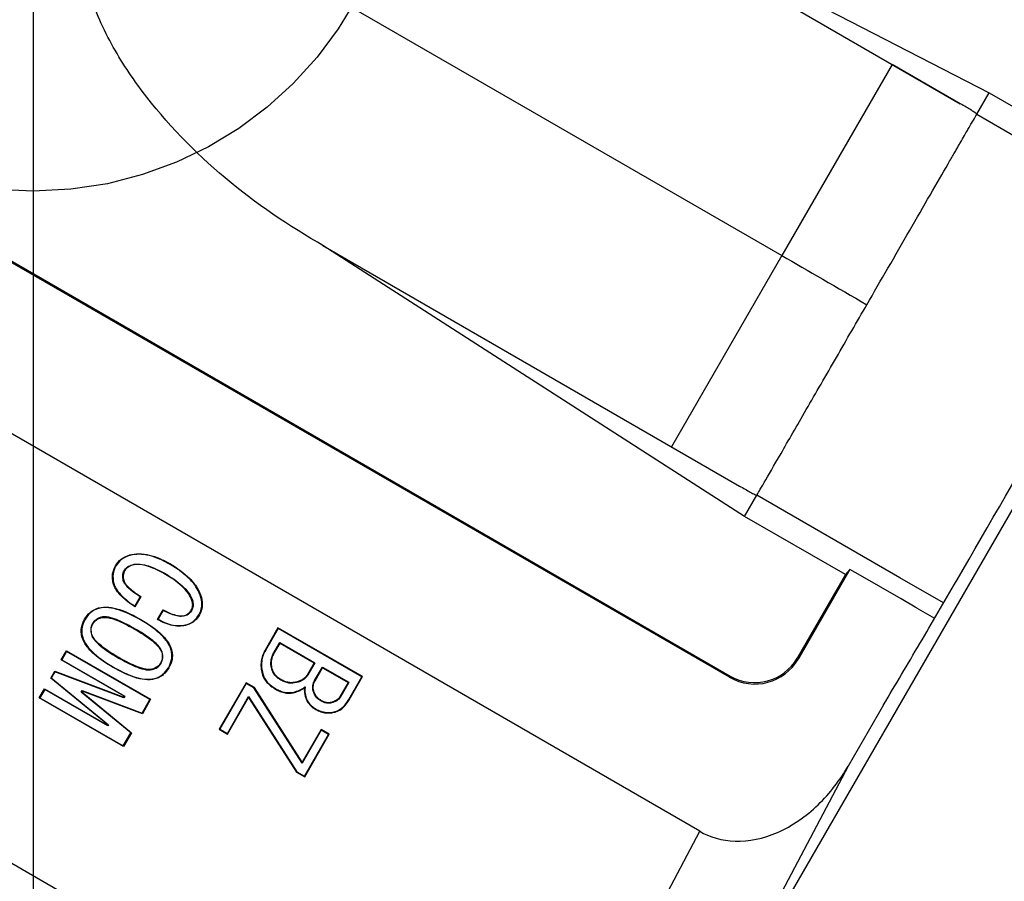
# Model space of a CAD drawing. Header units: millimetres. Extents: x 19 to 819, y 19 to 629.
# Tile 10 of 17: x 183 to 203, y 197 to 214. Entities that reach past the tile are written whole.
import ezdxf

# ---------------------------------------------------------------- set-up
doc = ezdxf.new("R2010")
doc.units = ezdxf.units.MM
doc.header["$LTSCALE"] = 3
doc.linetypes.add('SLD-Center', pattern=[19.05, 15.24, -1.27, 1.27, -1.27])
doc.linetypes.add('SLD-Solid', pattern=[0])
doc.layers.add('CENTER', color=40, linetype='SLD-Center')
doc.layers.add('DIMENSIONS', color=140, linetype='SLD-Solid', lineweight=25)
doc.styles.add('SLDTEXTSTYLE0', font='TXT', dxfattribs={"width": 0.7})
doc.dimstyles.new('SLDDIMSTYLE2', dxfattribs={"dimtxt": 6.474023, "dimasz": 9.906, "dimexe": 0, "dimexo": 0.0625, "dimgap": 1.618506, "dimtad": 0, "dimtih": 1, "dimtoh": 1, "dimdec": 4, "dimlfac": 3, "dimzin": 12, "dimdsep": 46, "dimtxsty": 'SLDTEXTSTYLE0', "dimsah": 1, "dimcen": 0.09, "dimadec": 0, "dimazin": 3, "dimtfac": 1, "dimtdec": 0, "dimtofl": 0, "dimtmove": 0, "dimatfit": 3, "dimfxl": 0, "dimfrac": 2, "dimtolj": 1, "dimtzin": 12, "dimarcsym": 0})
doc.dimstyles.new('SLDDIMSTYLE3', dxfattribs={"dimtxt": 6.474023, "dimasz": 9.906, "dimexe": 0, "dimexo": 0.0625, "dimgap": 1.618506, "dimtad": 0, "dimtih": 1, "dimtoh": 1, "dimrnd": 1e-09, "dimzin": 4, "dimdsep": 46, "dimtxsty": 'SLDTEXTSTYLE0', "dimsah": 1, "dimcen": 0, "dimadec": 0, "dimazin": 1, "dimtfac": 1, "dimtofl": 0, "dimtmove": 0, "dimatfit": 3, "dimfxl": 0, "dimfrac": 2, "dimtolj": 1, "dimtzin": 12, "dimarcsym": 0})

# ---------------------------------------------------------------- blocks, each defined once
blk = doc.blocks.new('_D_5')
at = {"layer": 'DIMENSIONS'}
for p, q in [((217.006, 237.613), (268.703, 267.461)), ((183.396, 179.398), (183.396, 119.704))]:
    blk.add_line(p, q, dxfattribs=at)
for start, end in [(332.72833, 30), (270, 324.98103)]:
    blk.add_arc((183.396, 218.208), 88.979, start, end, dxfattribs=at)
for points in [[(260.454, 262.698), (263.564, 253.17), (266.284, 254.546)], [(183.396, 129.229), (193.371, 128.256), (193.202, 131.3)]]:
    blk.add_solid(points, dxfattribs=at)
at = {"layer": 'DIMENSIONS', "insert": (249.241, 175.333), "char_height": 6.35, "attachment_point": 1, "style": 'SLDTEXTSTYLE0'}
blk.add_mtext('120°', dxfattribs=at)
blk = doc.blocks.new('_D_6')
at = {"layer": 'DIMENSIONS'}
for p, q in [((160.016, 192.162), (133.187, 162.273)), ((87.63, 171.675), (85.456, 171.675)), ((85.456, 171.675), (85.456, 161.385)), ((106.868, 171.675), (109.042, 171.675)), ((109.042, 171.675), (109.042, 161.385)), ((133.187, 162.273), (116.518, 162.273)), ((85.456, 161.385), (87.63, 161.385)), ((109.042, 161.385), (106.868, 161.385))]:
    blk.add_line(p, q, dxfattribs=at)
blk.add_solid([(160.016, 192.162), (152.265, 185.809), (154.533, 183.773)], dxfattribs=at)
at = {"layer": 'DIMENSIONS', "char_height": 6.35, "attachment_point": 1, "style": 'SLDTEXTSTYLE0'}
for s, insert in [('%%c', (82.743, 181.31)), ('70.0', (92.518, 181.31)), ('2.76', (87.63, 169.571)), ('B.C.', (88.306, 157.832))]:
    blk.add_mtext(s, dxfattribs=dict(at, insert=insert))
blk = doc.blocks.new('_D_7')
at = {"layer": 'DIMENSIONS'}
for p, q in [((116.504, 307.688), (114.33, 307.688)), ((114.33, 307.688), (114.33, 297.399)), ((135.742, 307.688), (137.916, 307.688)), ((137.916, 307.688), (137.916, 297.399)), ((114.33, 297.399), (116.504, 297.399)), ((137.916, 297.399), (135.742, 297.399)), ((165.264, 293.142), (148.042, 293.142)), ((181.632, 225.498), (165.264, 293.142))]:
    blk.add_line(p, q, dxfattribs=at)
blk.add_solid([(181.632, 225.498), (180.783, 235.485), (177.821, 234.768)], dxfattribs=at)
at = {"layer": 'DIMENSIONS', "char_height": 6.35, "attachment_point": 1, "style": 'SLDTEXTSTYLE0'}
for s, insert in [('%%c', (111.616, 317.323)), ('15.0', (121.391, 317.323)), ('0.59', (116.504, 305.585)), ('WIRING', (108.966, 293.846)), ('CUTOUT', (108.413, 283.557))]:
    blk.add_mtext(s, dxfattribs=dict(at, insert=insert))

msp = doc.modelspace()

# ---------------------------------------------------------------- linework, layer by layer
for p, q in [((184.690007, 217.461069), (198.661159, 209.39482)), ((193.800833, 217.397083), (202.297717, 212.491406)), ((193.800833, 217.397083), (202.885837, 212.712177)), ((197.59311, 200.799341), (174.210424, 214.299341)), ((174.224388, 214.323528), (197.607074, 200.823528)), ((196.469013, 192.279648), (209.071921, 214.108525)), ((200.911159, 213.291935), (198.661159, 209.39482)), ((202.297717, 212.491406), (200.911159, 213.291935)), ((202.634648, 212.277105), (202.885837, 212.712177)), ((202.885837, 212.712177), (204.940726, 211.525786)), ((202.634563, 212.277155), (205.550339, 210.59373)), ((196.988091, 197.659061), (172.226384, 211.955239)), ((189.300833, 209.602855), (189.190007, 209.66684)), ((189.300833, 209.602855), (197.797717, 204.697177)), ((197.900583, 204.077464), (189.300833, 209.602855)), ((198.661159, 209.39482), (196.411159, 205.497706)), ((168.189984, 205.536691), (193.447665, 190.954162)), ((197.900583, 204.077464), (198.151772, 204.512536)), ((201.067463, 202.829161), (198.151772, 204.512536)), ((199.955473, 202.891073), (197.900583, 204.077464)), ((185.07386, 203.07318), (185.082587, 203.067691)), ((185.258156, 202.966777), (185.249002, 202.971565)), ((185.420137, 203.084625), (185.417185, 203.094221)), ((186.17837, 203.116568), (186.173027, 203.107303)), ((200.04965, 202.998337), (198.997286, 201.175589)), ((200.04965, 202.998337), (199.955473, 202.891073)), ((200.26241, 202.8755), (200.04965, 202.998337)), ((185.242171, 202.776379), (185.232035, 202.773285)), ((186.079035, 202.903837), (186.083984, 202.91243)), ((199.955473, 202.891073), (198.973099, 201.189553)), ((201.093484, 202.395679), (200.26241, 202.8755)), ((201.95816, 202.314917), (201.067463, 202.829161)), ((185.465803, 202.248724), (185.577297, 202.441838)), ((185.591363, 202.445603), (185.469329, 202.234234)), ((201.381376, 202.229465), (201.093484, 202.395679)), ((185.93238, 201.978635), (186.044244, 202.17239)), ((186.618162, 202.169834), (186.626944, 202.164423)), ((186.637868, 202.34634), (186.647649, 202.348605)), ((201.440833, 202.195137), (201.381376, 202.229465)), ((201.440833, 202.195137), (201.775206, 202.002087)), ((184.443352, 201.981107), (184.452079, 201.975623)), ((184.790991, 202.015252), (184.78821, 202.024892)), ((185.590535, 201.976373), (185.585187, 201.96711)), ((186.048042, 202.158371), (185.946242, 201.982048)), ((186.483964, 202.05943), (186.486476, 202.049135)), ((184.610033, 201.884873), (184.600837, 201.889566)), ((185.473586, 201.773811), (185.478544, 201.782398)), ((188.3847, 201.808957), (188.1218, 201.35359)), ((188.388271, 201.794545), (188.13059, 201.348217)), ((190.110877, 200.812347), (188.3847, 201.808957)), ((188.3847, 201.808957), (188.388271, 201.794545)), ((190.096611, 200.808233), (188.388271, 201.794545)), ((184.592686, 201.671777), (184.582538, 201.668754)), ((188.301307, 201.296493), (188.424058, 201.508946)), ((188.3105, 201.291819), (188.428014, 201.495209)), ((188.424058, 201.508946), (189.140949, 201.09488)), ((188.428014, 201.495209), (188.424058, 201.508946)), ((188.428014, 201.495209), (189.127073, 201.091443)), ((183.965386, 201.153245), (184.073672, 201.340803)), ((184.077243, 201.326391), (183.979263, 201.156684)), ((184.073672, 201.340803), (185.790392, 200.349654)), ((184.073672, 201.340803), (184.077243, 201.326391)), ((185.776125, 200.345541), (184.077243, 201.326391)), ((185.143077, 201.201353), (185.137745, 201.192082)), ((186.01517, 201.308472), (186.024928, 201.310805)), ((188.1218, 201.35359), (188.13059, 201.348217)), ((188.3105, 201.291819), (188.301307, 201.296493)), ((198.973099, 201.189553), (198.997286, 201.175589)), ((183.965386, 201.153245), (183.979263, 201.156684)), ((185.250561, 200.411249), (183.965386, 201.153245)), ((183.979263, 201.156684), (185.264438, 200.414688)), ((185.026128, 200.998791), (185.031086, 201.00738)), ((185.816864, 200.964997), (185.819397, 200.954721)), ((185.992738, 201.086568), (186.001399, 201.08095)), ((188.268316, 200.973552), (188.258162, 200.97056)), ((189.127073, 201.091443), (188.98922, 200.852648)), ((189.140949, 201.09488), (188.997855, 200.847007)), ((189.127073, 201.091443), (189.140949, 201.09488)), ((189.132891, 200.73331), (189.291473, 201.008004)), ((189.142139, 200.728731), (189.295434, 200.994267)), ((189.291473, 201.008004), (189.831351, 200.696386)), ((189.295434, 200.994267), (189.291473, 201.008004)), ((189.295434, 200.994267), (189.817468, 200.692949)), ((183.751826, 200.78335), (183.833182, 200.924262)), ((183.751826, 200.78335), (183.764926, 200.785441)), ((184.914967, 199.829985), (183.751826, 200.78335)), ((183.837531, 200.911198), (183.764926, 200.785441)), ((183.764926, 200.785441), (184.928067, 199.832076)), ((183.833182, 200.924262), (185.240391, 200.393635)), ((183.833182, 200.924262), (183.837531, 200.911198)), ((185.24474, 200.38057), (183.837531, 200.911198)), ((188.98922, 200.852648), (188.997855, 200.847007)), ((189.828727, 200.344148), (190.096611, 200.808233)), ((189.837807, 200.339277), (190.110877, 200.812347)), ((190.110877, 200.812347), (190.096611, 200.808233)), ((197.607074, 200.823528), (197.59311, 200.799341)), ((183.517928, 200.378226), (183.626214, 200.565783)), ((183.626214, 200.565783), (184.911389, 199.823787)), ((183.626214, 200.565783), (183.629785, 200.551371)), ((187.736489, 200.686552), (187.189596, 199.739283)), ((187.740061, 200.672141), (187.203474, 199.742723)), ((187.904851, 200.589377), (187.736489, 200.686552)), ((187.736489, 200.686552), (187.740061, 200.672141)), ((187.897339, 200.581364), (187.740061, 200.672141)), ((187.904851, 200.589377), (187.897339, 200.581364)), ((188.880637, 199.049849), (187.897339, 200.581364)), ((188.880368, 199.06998), (187.904851, 200.589377)), ((188.334982, 200.557356), (188.339924, 200.565955)), ((188.4476, 200.752083), (188.442278, 200.742801)), ((188.760218, 200.701612), (188.762602, 200.691299)), ((188.927073, 200.581838), (188.939732, 200.601042)), ((189.142139, 200.728731), (189.132891, 200.73331)), ((189.817468, 200.692949), (189.64873, 200.401047)), ((189.831351, 200.696386), (189.657352, 200.395384)), ((189.817468, 200.692949), (189.831351, 200.696386)), ((183.517928, 200.378226), (183.531805, 200.381665)), ((185.234648, 199.387077), (183.517928, 200.378226)), ((183.629785, 200.551371), (183.531805, 200.381665)), ((183.531805, 200.381665), (185.230687, 199.400815)), ((184.91496, 199.809375), (183.629785, 200.551371)), ((184.372161, 200.496854), (184.391073, 200.529611)), ((184.385646, 200.499613), (184.372161, 200.496854)), ((185.383875, 199.666143), (184.372161, 200.496854)), ((184.395815, 200.517227), (184.385646, 200.499613)), ((184.385646, 200.499613), (185.39736, 199.668903)), ((184.391073, 200.529611), (185.616346, 200.068796)), ((184.395815, 200.517227), (184.391073, 200.529611)), ((185.621089, 200.056412), (184.395815, 200.517227)), ((185.240391, 200.393635), (185.250561, 200.411249)), ((185.240391, 200.393635), (185.24474, 200.38057)), ((185.264438, 200.414688), (185.24474, 200.38057)), ((185.250561, 200.411249), (185.264438, 200.414688)), ((187.353998, 199.655843), (187.786678, 200.405064)), ((187.357958, 199.642108), (187.787336, 200.385611)), ((187.786678, 200.405064), (188.769976, 198.873929)), ((187.787336, 200.385611), (187.786678, 200.405064)), ((187.787336, 200.385611), (188.762854, 198.86659)), ((189.115773, 200.520068), (189.105593, 200.517159)), ((189.64873, 200.401047), (189.657352, 200.395384)), ((185.616346, 200.068796), (185.776125, 200.345541)), ((185.790392, 200.349654), (185.621089, 200.056412)), ((185.790392, 200.349654), (185.776125, 200.345541)), ((189.264549, 200.327601), (189.259182, 200.318345)), ((189.477355, 200.287676), (189.479751, 200.277365)), ((185.621089, 200.056412), (185.616346, 200.068796)), ((200.623251, 200.047699), (200.00944, 198.984547)), ((184.911389, 199.823787), (184.914967, 199.829985)), ((184.911389, 199.823787), (184.91496, 199.809375)), ((184.928067, 199.832076), (184.91496, 199.809375)), ((184.914967, 199.829985), (184.928067, 199.832076)), ((185.230687, 199.400815), (185.383875, 199.666143)), ((185.39736, 199.668903), (185.234648, 199.387077)), ((185.39736, 199.668903), (185.383875, 199.666143)), ((187.189596, 199.739283), (187.203474, 199.742723)), ((187.189596, 199.739283), (187.357958, 199.642108)), ((187.203474, 199.742723), (187.353998, 199.655843)), ((187.357958, 199.642108), (187.353998, 199.655843)), ((189.263796, 199.73401), (188.880368, 199.06998)), ((189.267367, 199.719599), (188.880637, 199.049849)), ((188.927256, 198.78315), (189.417889, 199.632721)), ((188.931216, 198.769415), (189.432158, 199.636835)), ((189.432158, 199.636835), (189.263796, 199.73401)), ((189.263796, 199.73401), (189.267367, 199.719599)), ((189.417889, 199.632721), (189.267367, 199.719599)), ((189.432158, 199.636835), (189.417889, 199.632721)), ((185.234648, 199.387077), (185.230687, 199.400815)), ((188.880368, 199.06998), (188.880637, 199.049849)), ((200.00944, 198.984547), (196.469013, 192.279648)), ((188.762854, 198.86659), (188.769976, 198.873929)), ((188.762854, 198.86659), (188.931216, 198.769415)), ((188.769976, 198.873929), (188.927256, 198.78315)), ((188.931216, 198.769415), (188.927256, 198.78315)), ((193.447665, 190.954162), (196.988091, 197.659061))]:
    msp.add_line(p, q)
at = {"flags": 128}
for points in [[(185.364303, 203.293002), (185.365733, 203.287252), (185.366856, 203.282733)], [(185.02871, 202.711738), (185.034166, 202.713085), (185.038453, 202.714143)], [(185.591363, 202.445603), (185.583485, 202.443493), (185.577297, 202.441838)], [(186.824909, 202.426236), (186.819234, 202.424524), (186.814775, 202.423179)], [(184.730072, 202.214821), (184.731455, 202.209057), (184.732542, 202.204528)], [(185.469329, 202.234234), (185.467353, 202.242346), (185.465803, 202.248724)], [(186.044244, 202.17239), (186.046369, 202.164536), (186.048042, 202.158371)], [(185.93238, 201.978635), (185.94014, 201.980542), (185.946242, 201.982048)], [(186.785495, 202.073224), (186.780385, 202.07591), (186.776369, 202.078021)], [(186.536076, 201.864945), (186.534484, 201.870335), (186.533232, 201.874569)], [(184.389394, 201.62475), (184.394862, 201.626049), (184.399158, 201.62707)], [(186.218462, 201.355499), (186.212771, 201.353843), (186.208299, 201.352542)], [(186.160072, 200.989958), (186.154968, 200.992655), (186.150959, 200.994774)], [(185.877784, 200.765428), (185.876147, 200.770804), (185.874861, 200.775029)], [(188.065303, 200.866961), (188.070762, 200.86829), (188.075051, 200.869335)], [(188.720293, 200.488806), (188.718696, 200.494193), (188.717441, 200.498426)], [(188.947788, 200.392384), (188.953234, 200.393763), (188.957512, 200.394847)], [(189.837807, 200.339277), (189.832723, 200.342004), (189.828727, 200.344148)], [(189.157205, 200.141913), (189.159978, 200.146727), (189.162157, 200.150509)], [(189.552685, 200.090689), (189.551081, 200.096075), (189.549821, 200.100307)]]:
    msp.add_lwpolyline(points, dxfattribs=at)
msp.add_circle((183.395541, 218.20843), 50)
for radius in [1.027928, 1]:
    msp.add_arc((198.107074, 201.689553), radius, 240, 330)
for points, knots in [([(189.190007, 209.66684), (188.47867, 210.077531), (187.812567, 210.546433), (186.578011, 211.609898), (186.005479, 212.209293), (185.287033, 213.202085), (185.068493, 213.552621), (184.699995, 214.285522), (184.550199, 214.665276), (184.400174, 215.263742), (184.363145, 215.46808), (184.322633, 215.875888), (184.318671, 216.080754), (184.351142, 216.492869), (184.387675, 216.696565), (184.504599, 217.089217), (184.586099, 217.281095), (184.690007, 217.461069)], [0, 0, 0, 0, 0.25, 0.25, 0.5, 0.5, 0.625, 0.625, 0.75, 0.75, 0.8125, 0.8125, 0.875, 0.875, 0.9375, 0.9375, 1, 1, 1, 1]), ([(202.634563, 212.277155), (202.635687, 212.278905), (202.633198, 212.28251), (202.624177, 212.290634), (202.618345, 212.295375), (202.610531, 212.301136), (202.604881, 212.305204), (202.601132, 212.307839), (202.588331, 212.316702), (202.576001, 212.324855), (202.554382, 212.338688), (202.542792, 212.346005), (202.530033, 212.353924), (202.521267, 212.359338), (202.515555, 212.362846), (202.457014, 212.398671), (202.385379, 212.440794), (202.297717, 212.491406)], [0, 0, 0, 0, 0.125, 0.125, 0.1875, 0.21875, 0.21875, 0.25, 0.25, 0.375, 0.375, 0.4375, 0.46875, 0.46875, 0.5, 0.5, 1, 1, 1, 1]), ([(202.050249, 211.264896), (202.070965, 211.300658), (202.111291, 211.370273), (202.166624, 211.465951), (202.216448, 211.552245), (202.260896, 211.629376), (202.317988, 211.728785), (202.380267, 211.837261), (202.441488, 211.943431), (202.473387, 211.998067), (202.487655, 212.022505)], [0, 0, 0, 0, 0.1118425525, 0.2177136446, 0.3175677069, 0.4113826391, 0.4991561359, 0.6983288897, 0.865068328, 1, 1, 1, 1]), ([(200.39321, 208.39482), (200.671957, 208.877625), (200.973962, 209.400711), (201.408864, 210.153985), (201.550435, 210.399193), (201.815965, 210.859104), (201.939839, 211.07366), (202.050249, 211.264896)], [0, 0, 0, 0, 0.5, 0.5, 0.75, 0.75, 1, 1, 1, 1]), ([(198.298766, 204.767136), (198.380544, 204.90878), (198.496781, 205.110108), (198.789566, 205.617227), (198.965877, 205.922607), (199.352398, 206.592082), (199.562109, 206.95531), (199.982997, 207.684311), (200.193847, 208.049512), (200.39321, 208.39482)], [0, 0, 0, 0, 0.25, 0.25, 0.5, 0.5, 0.75, 0.75, 1, 1, 1, 1]), ([(197.797717, 204.697177), (197.873757, 204.653275), (197.948991, 204.610278), (198.049259, 204.555808), (198.081011, 204.539112), (198.131453, 204.515327), (198.149566, 204.508714), (198.151772, 204.512536)], [0, 0, 0, 0, 0.5, 0.5, 0.75, 0.75, 1, 1, 1, 1]), ([(185.07386, 203.07318), (185.104772, 203.123642), (185.141916, 203.1706), (185.23888, 203.246178), (185.29877, 203.273302), (185.364303, 203.293002)], [0, 0, 0, 0, 0.5, 0.5, 1, 1, 1, 1]), ([(185.366856, 203.282733), (185.302669, 203.263427), (185.243829, 203.236838), (185.148827, 203.162696), (185.112821, 203.11702), (185.082587, 203.067691)], [0, 0, 0, 0, 0.5, 0.5, 1, 1, 1, 1]), ([(185.364303, 203.293002), (185.423753, 203.308136), (185.486468, 203.316868), (185.620902, 203.316664), (185.691911, 203.307376), (185.833259, 203.273852), (185.90528, 203.248988), (186.043973, 203.189142), (186.111613, 203.15416), (186.17837, 203.116568)], [0, 0, 0, 0, 0.25, 0.25, 0.5, 0.5, 0.75, 0.75, 1, 1, 1, 1]), ([(186.173027, 203.107303), (186.106997, 203.144482), (186.040158, 203.179063), (185.903367, 203.238246), (185.832263, 203.262962), (185.69181, 203.296571), (185.622062, 203.305872), (185.488086, 203.306369), (185.425797, 203.297721), (185.366856, 203.282733)], [0, 0, 0, 0, 0.25, 0.25, 0.5, 0.5, 0.75, 0.75, 1, 1, 1, 1]), ([(185.02871, 202.711738), (185.012987, 202.778413), (185.006534, 202.844057), (185.023641, 202.966001), (185.045639, 203.021225), (185.07386, 203.07318)], [0, 0, 0, 0, 0.5, 0.5, 1, 1, 1, 1]), ([(185.082587, 203.067691), (185.054972, 203.016821), (185.033329, 202.962406), (185.016742, 202.8433), (185.02311, 202.779287), (185.038453, 202.714143)], [0, 0, 0, 0, 0.5, 0.5, 1, 1, 1, 1]), ([(185.232035, 202.773285), (185.224055, 202.809354), (185.218169, 202.845372), (185.223387, 202.912742), (185.235008, 202.942816), (185.249002, 202.971565)], [0, 0, 0, 0, 0.5, 0.5, 1, 1, 1, 1]), ([(185.249002, 202.971565), (185.267683, 202.999682), (185.288585, 203.026852), (185.344895, 203.068287), (185.380174, 203.082484), (185.417185, 203.094221)], [0, 0, 0, 0, 0.5, 0.5, 1, 1, 1, 1]), ([(185.420137, 203.084625), (185.384489, 203.07332), (185.350186, 203.05957), (185.296033, 203.019755), (185.276144, 202.993852), (185.258156, 202.966777)], [0, 0, 0, 0, 0.5, 0.5, 1, 1, 1, 1]), ([(185.417185, 203.094221), (185.466126, 203.10599), (185.51861, 203.110264), (185.632497, 203.099949), (185.690554, 203.086717), (185.865188, 203.029691), (185.975523, 202.97381), (186.083984, 202.91243)], [0, 0, 0, 0, 0.25, 0.25, 0.5, 0.5, 1, 1, 1, 1]), ([(186.079035, 202.903837), (185.971824, 202.964509), (185.860674, 203.020633), (185.689379, 203.076706), (185.632759, 203.089761), (185.520849, 203.100236), (185.468343, 203.096217), (185.420137, 203.084625)], [0, 0, 0, 0, 0.5, 0.5, 0.75, 0.75, 1, 1, 1, 1]), ([(186.814775, 202.423179), (186.795244, 202.489295), (186.768535, 202.554966), (186.688189, 202.684637), (186.637552, 202.747445), (186.521373, 202.863804), (186.455741, 202.918438), (186.319266, 203.018454), (186.246863, 203.063697), (186.173027, 203.107303)], [0, 0, 0, 0, 0.25, 0.25, 0.5, 0.5, 0.75, 0.75, 1, 1, 1, 1]), ([(186.17837, 203.116568), (186.327073, 203.028753), (186.471123, 202.929323), (186.645299, 202.754767), (186.696981, 202.690658), (186.777608, 202.560544), (186.805105, 202.493306), (186.824909, 202.426236)], [0, 0, 0, 0, 0.5, 0.5, 0.75, 0.75, 1, 1, 1, 1]), ([(185.258156, 202.966777), (185.24466, 202.939051), (185.233516, 202.909707), (185.228816, 202.845482), (185.234513, 202.810993), (185.242171, 202.776379)], [0, 0, 0, 0, 0.5, 0.5, 1, 1, 1, 1]), ([(185.577297, 202.441838), (185.505285, 202.487393), (185.433905, 202.534541), (185.339098, 202.616664), (185.310091, 202.645423), (185.272994, 202.691297), (185.261426, 202.707235), (185.243567, 202.740155), (185.237563, 202.756712), (185.232035, 202.773285)], [0, 0, 0, 0, 0.5, 0.5, 0.75, 0.75, 0.875, 0.875, 1, 1, 1, 1]), ([(185.242171, 202.776379), (185.247679, 202.759865), (185.253702, 202.743401), (185.271679, 202.711057), (185.283543, 202.695013), (185.321674, 202.648551), (185.351277, 202.619874), (185.447404, 202.537863), (185.519078, 202.491198), (185.591363, 202.445603)], [0, 0, 0, 0, 0.125, 0.125, 0.25, 0.25, 0.5, 0.5, 1, 1, 1, 1]), ([(186.637868, 202.34634), (186.621393, 202.401482), (186.596513, 202.455863), (186.522002, 202.562383), (186.47591, 202.612666), (186.322345, 202.752683), (186.202152, 202.831701), (186.079035, 202.903837)], [0, 0, 0, 0, 0.25, 0.25, 0.5, 0.5, 1, 1, 1, 1]), ([(186.083984, 202.91243), (186.208329, 202.839575), (186.329964, 202.759314), (186.483305, 202.619281), (186.530225, 202.568047), (186.605214, 202.460727), (186.630887, 202.404706), (186.647649, 202.348605)], [0, 0, 0, 0, 0.5, 0.5, 0.75, 0.75, 1, 1, 1, 1]), ([(200.733949, 200.23693), (200.979389, 200.650636), (201.224915, 201.064557), (201.721858, 201.907314), (201.973468, 202.336634), (202.231604, 202.782474)], [0, 0, 0, 0, 0.5, 0.5, 1, 1, 1, 1]), ([(185.469329, 202.234234), (185.372769, 202.300783), (185.277918, 202.37087), (185.158744, 202.490084), (185.12193, 202.532715), (185.077986, 202.598428), (185.064657, 202.620553), (185.04352, 202.665732), (185.035939, 202.688827), (185.02871, 202.711738)], [0, 0, 0, 0, 0.5, 0.5, 0.75, 0.75, 0.875, 0.875, 1, 1, 1, 1]), ([(185.038453, 202.714143), (185.045432, 202.692038), (185.052657, 202.669949), (185.072962, 202.626185), (185.085947, 202.604502), (185.129111, 202.53975), (185.164177, 202.498973), (185.279868, 202.382434), (185.372021, 202.313662), (185.465803, 202.248724)], [0, 0, 0, 0, 0.125, 0.125, 0.25, 0.25, 0.5, 0.5, 1, 1, 1, 1]), ([(186.776369, 202.078021), (186.803152, 202.127514), (186.823796, 202.18067), (186.837338, 202.297337), (186.830682, 202.359656), (186.814775, 202.423179)], [0, 0, 0, 0, 0.5, 0.5, 1, 1, 1, 1]), ([(186.824909, 202.426236), (186.841197, 202.361251), (186.847956, 202.297293), (186.833891, 202.177827), (186.812889, 202.123812), (186.785495, 202.073224)], [0, 0, 0, 0, 0.5, 0.5, 1, 1, 1, 1]), ([(184.443352, 201.981107), (184.474444, 202.033036), (184.510659, 202.082186), (184.604543, 202.163859), (184.66294, 202.194694), (184.730072, 202.214821)], [0, 0, 0, 0, 0.5, 0.5, 1, 1, 1, 1]), ([(184.732542, 202.204528), (184.666707, 202.184765), (184.610243, 202.155012), (184.517973, 202.074715), (184.482571, 202.026535), (184.452079, 201.975623)], [0, 0, 0, 0, 0.5, 0.5, 1, 1, 1, 1]), ([(184.730072, 202.214821), (184.793189, 202.229811), (184.861304, 202.235243), (185.008446, 202.2204), (185.0835, 202.202341), (185.307822, 202.128326), (185.45054, 202.056382), (185.590535, 201.976373)], [0, 0, 0, 0, 0.25, 0.25, 0.5, 0.5, 1, 1, 1, 1]), ([(185.585187, 201.96711), (185.446838, 202.046177), (185.302856, 202.118471), (185.084123, 202.190999), (185.009541, 202.209271), (184.86401, 202.224547), (184.795561, 202.219467), (184.732542, 202.204528)], [0, 0, 0, 0, 0.5, 0.5, 0.75, 0.75, 1, 1, 1, 1]), ([(186.044244, 202.17239), (186.11676, 202.134646), (186.191066, 202.098881), (186.304175, 202.064665), (186.342816, 202.055705), (186.416432, 202.048904), (186.451173, 202.052488), (186.483964, 202.05943)], [0, 0, 0, 0, 0.5, 0.5, 0.75, 0.75, 1, 1, 1, 1]), ([(186.483964, 202.05943), (186.514884, 202.069806), (186.543291, 202.083637), (186.586644, 202.122164), (186.602933, 202.145787), (186.618162, 202.169834)], [0, 0, 0, 0, 0.5, 0.5, 1, 1, 1, 1]), ([(186.618162, 202.169834), (186.631074, 202.195608), (186.642428, 202.222584), (186.649514, 202.281831), (186.645066, 202.31393), (186.637868, 202.34634)], [0, 0, 0, 0, 0.5, 0.5, 1, 1, 1, 1]), ([(186.647649, 202.348605), (186.655169, 202.314742), (186.659707, 202.280896), (186.652158, 202.219236), (186.640431, 202.191344), (186.626944, 202.164423)], [0, 0, 0, 0, 0.5, 0.5, 1, 1, 1, 1]), ([(184.389394, 201.62475), (184.373895, 201.691053), (184.369959, 201.755822), (184.391749, 201.875608), (184.414795, 201.929696), (184.443352, 201.981107)], [0, 0, 0, 0, 0.5, 0.5, 1, 1, 1, 1]), ([(184.452079, 201.975623), (184.424121, 201.925276), (184.401369, 201.871787), (184.385468, 201.784208), (184.383224, 201.753709), (184.385619, 201.691548), (184.391592, 201.659475), (184.399158, 201.62707)], [0, 0, 0, 0, 0.5, 0.5, 0.75, 0.75, 1, 1, 1, 1]), ([(184.78821, 202.024892), (184.746588, 202.012648), (184.707909, 201.996268), (184.644509, 201.950391), (184.620621, 201.921207), (184.600837, 201.889566)], [0, 0, 0, 0, 0.5, 0.5, 1, 1, 1, 1]), ([(184.610033, 201.884873), (184.629141, 201.915433), (184.652354, 201.943665), (184.713664, 201.987798), (184.750879, 202.003452), (184.790991, 202.015252)], [0, 0, 0, 0, 0.5, 0.5, 1, 1, 1, 1]), ([(185.478544, 201.782398), (185.367028, 201.846537), (185.253356, 201.907848), (185.077383, 201.981842), (185.017536, 202.003479), (184.928397, 202.024771), (184.898238, 202.02984), (184.840682, 202.033145), (184.81372, 202.030668), (184.78821, 202.024892)], [0, 0, 0, 0, 0.5, 0.5, 0.75, 0.75, 0.875, 0.875, 1, 1, 1, 1]), ([(184.790991, 202.015252), (184.841397, 202.026665), (184.900607, 202.021514), (185.018287, 201.992751), (185.077586, 201.971118), (185.251062, 201.897799), (185.363433, 201.837165), (185.473586, 201.773811)], [0, 0, 0, 0, 0.25, 0.25, 0.5, 0.5, 1, 1, 1, 1]), ([(186.208299, 201.352542), (186.190541, 201.41363), (186.161513, 201.473711), (186.077223, 201.591525), (186.025633, 201.646396), (185.853909, 201.800518), (185.72151, 201.887589), (185.585187, 201.96711)], [0, 0, 0, 0, 0.25, 0.25, 0.5, 0.5, 1, 1, 1, 1]), ([(185.590535, 201.976373), (185.728003, 201.896185), (185.861919, 201.807876), (186.033752, 201.653374), (186.086548, 201.596955), (186.170384, 201.479485), (186.200586, 201.41707), (186.218462, 201.355499)], [0, 0, 0, 0, 0.5, 0.5, 0.75, 0.75, 1, 1, 1, 1]), ([(186.536076, 201.864945), (186.491389, 201.854537), (186.446, 201.845572), (186.348822, 201.840925), (186.296725, 201.844064), (186.191051, 201.863141), (186.137688, 201.87905), (186.032233, 201.922142), (185.982029, 201.949666), (185.93238, 201.978635)], [0, 0, 0, 0, 0.25, 0.25, 0.5, 0.5, 0.75, 0.75, 1, 1, 1, 1]), ([(185.946242, 201.982048), (185.994408, 201.954167), (186.043112, 201.928077), (186.144023, 201.887547), (186.196945, 201.871996), (186.298907, 201.853958), (186.348444, 201.850898), (186.444918, 201.855505), (186.489514, 201.864386), (186.533232, 201.874569)], [0, 0, 0, 0, 0.25, 0.25, 0.5, 0.5, 0.75, 0.75, 1, 1, 1, 1]), ([(186.486476, 202.049135), (186.454072, 202.042274), (186.420339, 202.038248), (186.346247, 202.044325), (186.308244, 202.052653), (186.195012, 202.085859), (186.120493, 202.120918), (186.048042, 202.158371)], [0, 0, 0, 0, 0.25, 0.25, 0.5, 0.5, 1, 1, 1, 1]), ([(186.626944, 202.164423), (186.61101, 202.139262), (186.593947, 202.114578), (186.548116, 202.074119), (186.518643, 202.059928), (186.486476, 202.049135)], [0, 0, 0, 0, 0.5, 0.5, 1, 1, 1, 1]), ([(186.533232, 201.874569), (186.590969, 201.891961), (186.639941, 201.918946), (186.718891, 201.990842), (186.749261, 202.033552), (186.776369, 202.078021)], [0, 0, 0, 0, 0.5, 0.5, 1, 1, 1, 1]), ([(186.785495, 202.073224), (186.75776, 202.0277), (186.726575, 201.983976), (186.645775, 201.910583), (186.595183, 201.882719), (186.536076, 201.864945)], [0, 0, 0, 0, 0.5, 0.5, 1, 1, 1, 1]), ([(184.600837, 201.889566), (184.584954, 201.85753), (184.572441, 201.823365), (184.567139, 201.748906), (184.573354, 201.70893), (184.582538, 201.668754)], [0, 0, 0, 0, 0.5, 0.5, 1, 1, 1, 1]), ([(184.592686, 201.671777), (184.583825, 201.710545), (184.577693, 201.749176), (184.582778, 201.821651), (184.594792, 201.854134), (184.610033, 201.884873)], [0, 0, 0, 0, 0.5, 0.5, 1, 1, 1, 1]), ([(185.473586, 201.773811), (185.582017, 201.710951), (185.689346, 201.644709), (185.837848, 201.531855), (185.884581, 201.492217), (185.967162, 201.404997), (186.000973, 201.356856), (186.01517, 201.308472)], [0, 0, 0, 0, 0.5, 0.5, 0.75, 0.75, 1, 1, 1, 1]), ([(186.024928, 201.310805), (186.010437, 201.360192), (185.976716, 201.408972), (185.89415, 201.496917), (185.846282, 201.537785), (185.696809, 201.651726), (185.588323, 201.718757), (185.478544, 201.782398)], [0, 0, 0, 0, 0.25, 0.25, 0.5, 0.5, 1, 1, 1, 1]), ([(185.026128, 200.998791), (184.887431, 201.079681), (184.752012, 201.168646), (184.577461, 201.324326), (184.523779, 201.380997), (184.438296, 201.499378), (184.407996, 201.562509), (184.389394, 201.62475)], [0, 0, 0, 0, 0.5, 0.5, 0.75, 0.75, 1, 1, 1, 1]), ([(184.399158, 201.62707), (184.417594, 201.56548), (184.446929, 201.504218), (184.532907, 201.385556), (184.585846, 201.329987), (184.760504, 201.174694), (184.893416, 201.087672), (185.031086, 201.00738)], [0, 0, 0, 0, 0.25, 0.25, 0.5, 0.5, 1, 1, 1, 1]), ([(184.582538, 201.668754), (184.590285, 201.64379), (184.601611, 201.619154), (184.633434, 201.570723), (184.652798, 201.547294), (184.715851, 201.48072), (184.764668, 201.439588), (184.916538, 201.324376), (185.026487, 201.256563), (185.137745, 201.192082)], [0, 0, 0, 0, 0.125, 0.125, 0.25, 0.25, 0.5, 0.5, 1, 1, 1, 1]), ([(185.143077, 201.201353), (185.033258, 201.265), (184.92453, 201.331978), (184.77382, 201.445948), (184.726149, 201.485851), (184.641878, 201.573905), (184.60794, 201.622624), (184.592686, 201.671777)], [0, 0, 0, 0, 0.5, 0.5, 0.75, 0.75, 1, 1, 1, 1]), ([(185.137745, 201.192082), (185.247781, 201.128813), (185.359954, 201.06841), (185.533727, 200.995819), (185.592744, 200.974916), (185.710098, 200.947397), (185.769321, 200.942562), (185.819397, 200.954721)], [0, 0, 0, 0, 0.5, 0.5, 0.75, 0.75, 1, 1, 1, 1]), ([(185.816864, 200.964997), (185.767426, 200.952994), (185.708766, 200.958417), (185.592611, 200.98619), (185.534088, 201.007129), (185.362577, 201.079167), (185.251759, 201.138863), (185.143077, 201.201353)], [0, 0, 0, 0, 0.25, 0.25, 0.5, 0.5, 1, 1, 1, 1]), ([(186.01517, 201.308472), (186.025017, 201.267792), (186.030065, 201.227559), (186.022443, 201.152419), (186.00963, 201.118361), (185.992738, 201.086568)], [0, 0, 0, 0, 0.5, 0.5, 1, 1, 1, 1]), ([(186.001399, 201.08095), (186.018922, 201.113928), (186.032278, 201.149358), (186.040265, 201.227182), (186.035123, 201.268691), (186.024928, 201.310805)], [0, 0, 0, 0, 0.5, 0.5, 1, 1, 1, 1]), ([(186.150959, 200.994774), (186.179792, 201.046601), (186.203933, 201.101357), (186.220896, 201.191284), (186.223846, 201.222469), (186.222142, 201.286209), (186.216102, 201.319187), (186.208299, 201.352542)], [0, 0, 0, 0, 0.5, 0.5, 0.75, 0.75, 1, 1, 1, 1]), ([(186.218462, 201.355499), (186.226462, 201.321336), (186.232586, 201.28763), (186.234372, 201.222763), (186.231447, 201.191208), (186.21418, 201.098932), (186.189579, 201.042975), (186.160072, 200.989958)], [0, 0, 0, 0, 0.25, 0.25, 0.5, 0.5, 1, 1, 1, 1]), ([(188.1218, 201.35359), (188.102802, 201.318661), (188.0849, 201.283246), (188.058944, 201.207415), (188.049703, 201.167615), (188.039276, 201.085483), (188.038224, 201.042816), (188.04525, 200.956139), (188.054405, 200.911778), (188.065303, 200.866961)], [0, 0, 0, 0, 0.0001751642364, 0.0001751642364, 0.0003503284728, 0.0003503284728, 0.0005254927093, 0.0005254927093, 0.0007006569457, 0.0007006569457, 0.0007006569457, 0.0007006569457]), ([(188.13059, 201.348217), (188.111912, 201.313872), (188.094262, 201.279012), (188.068715, 201.204401), (188.059625, 201.165236), (188.049378, 201.084421), (188.048351, 201.042419), (188.055303, 200.957103), (188.064348, 200.913378), (188.075051, 200.869335)], [0, 0, 0, 0, 0.25, 0.25, 0.5, 0.5, 0.75, 0.75, 1, 1, 1, 1]), ([(188.258162, 200.97056), (188.251115, 201.000692), (188.245008, 201.030667), (188.241446, 201.089167), (188.243138, 201.117473), (188.255341, 201.199975), (188.276063, 201.249428), (188.301307, 201.296493)], [0, 0, 0, 0, 0.25, 0.25, 0.5, 0.5, 1, 1, 1, 1]), ([(188.268316, 200.973552), (188.261429, 201.002999), (188.255451, 201.032255), (188.251963, 201.089389), (188.253624, 201.117032), (188.261579, 201.170743), (188.268116, 201.196592), (188.286232, 201.24568), (188.298169, 201.268829), (188.3105, 201.291819)], [0, 0, 0, 0, 0.0001152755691, 0.0001152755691, 0.0002305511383, 0.0002305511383, 0.0003458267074, 0.0003458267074, 0.0004611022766, 0.0004611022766, 0.0004611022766, 0.0004611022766]), ([(185.877784, 200.765428), (185.815438, 200.750102), (185.747917, 200.744947), (185.602191, 200.75896), (185.528623, 200.776034), (185.306446, 200.848335), (185.164385, 200.919789), (185.026128, 200.998791)], [0, 0, 0, 0, 0.25, 0.25, 0.5, 0.5, 1, 1, 1, 1]), ([(185.031086, 201.00738), (185.168102, 200.929088), (185.308392, 200.858383), (185.529005, 200.786228), (185.602839, 200.768999), (185.746615, 200.754965), (185.813076, 200.759864), (185.874861, 200.775029)], [0, 0, 0, 0, 0.5, 0.5, 0.75, 0.75, 1, 1, 1, 1]), ([(185.992738, 201.086568), (185.973641, 201.057855), (185.951087, 201.030945), (185.891289, 200.990698), (185.854863, 200.976705), (185.816864, 200.964997)], [0, 0, 0, 0, 0.5, 0.5, 1, 1, 1, 1]), ([(185.819397, 200.954721), (185.858786, 200.966857), (185.896551, 200.981458), (185.958846, 201.023711), (185.981706, 201.051341), (186.001399, 201.08095)], [0, 0, 0, 0, 0.5, 0.5, 1, 1, 1, 1]), ([(185.874861, 200.775029), (185.906703, 200.784755), (185.937811, 200.795369), (185.993416, 200.824581), (186.018357, 200.841838), (186.086916, 200.899329), (186.121361, 200.945418), (186.150959, 200.994774)], [0, 0, 0, 0, 0.25, 0.25, 0.5, 0.5, 1, 1, 1, 1]), ([(186.160072, 200.989958), (186.12977, 200.939406), (186.093999, 200.891833), (186.024012, 200.833399), (185.998294, 200.815695), (185.941953, 200.786193), (185.910282, 200.775348), (185.877784, 200.765428)], [0, 0, 0, 0, 0.5, 0.5, 0.75, 0.75, 1, 1, 1, 1]), ([(188.442278, 200.742801), (188.418894, 200.757071), (188.396027, 200.771872), (188.354913, 200.806224), (188.336448, 200.825572), (188.289513, 200.885031), (188.270761, 200.92832), (188.258162, 200.97056)], [0, 0, 0, 0, 0.25, 0.25, 0.5, 0.5, 1, 1, 1, 1]), ([(188.4476, 200.752083), (188.42487, 200.765953), (188.402332, 200.78052), (188.362013, 200.814236), (188.344554, 200.83254), (188.313843, 200.871403), (188.301228, 200.891546), (188.281196, 200.932314), (188.274419, 200.953092), (188.268316, 200.973552)], [0, 0, 0, 0, 0.0000792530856, 0.0000792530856, 0.0001585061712, 0.0001585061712, 0.0002377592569, 0.0002377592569, 0.0003170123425, 0.0003170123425, 0.0003170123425, 0.0003170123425]), ([(188.065303, 200.866961), (188.069707, 200.852338), (188.074094, 200.837712), (188.085375, 200.80864), (188.092339, 200.794197), (188.115921, 200.751059), (188.136196, 200.722173), (188.18364, 200.668763), (188.21073, 200.643936), (188.270175, 200.597247), (188.302231, 200.576936), (188.334982, 200.557356)], [0, 0, 0, 0, 0.0000566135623, 0.0000566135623, 0.0001132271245, 0.0001132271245, 0.000226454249, 0.000226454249, 0.0003396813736, 0.0003396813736, 0.0004529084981, 0.0004529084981, 0.0004529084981, 0.0004529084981]), ([(188.075051, 200.869335), (188.083697, 200.840632), (188.093888, 200.812003), (188.125068, 200.755268), (188.145034, 200.727057), (188.214688, 200.649034), (188.275865, 200.60426), (188.339924, 200.565955)], [0, 0, 0, 0, 0.25, 0.25, 0.5, 0.5, 1, 1, 1, 1]), ([(188.98922, 200.852648), (188.977557, 200.833974), (188.96478, 200.816115), (188.933091, 200.784416), (188.915048, 200.770375), (188.875491, 200.745382), (188.85391, 200.734825), (188.808921, 200.716033), (188.78488, 200.708507), (188.760218, 200.701612)], [0, 0, 0, 0, 0.0000969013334, 0.0000969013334, 0.0001938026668, 0.0001938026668, 0.0002907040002, 0.0002907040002, 0.0003876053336, 0.0003876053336, 0.0003876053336, 0.0003876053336]), ([(188.997855, 200.847007), (188.973896, 200.808644), (188.942008, 200.775163), (188.860812, 200.72356), (188.81329, 200.705468), (188.762602, 200.691299)], [0, 0, 0, 0, 0.5, 0.5, 1, 1, 1, 1]), ([(188.339924, 200.565955), (188.37113, 200.548726), (188.402613, 200.532532), (188.467457, 200.507144), (188.501262, 200.497373), (188.599687, 200.479967), (188.66169, 200.484998), (188.717441, 200.498426)], [0, 0, 0, 0, 0.25, 0.25, 0.5, 0.5, 1, 1, 1, 1]), ([(188.762602, 200.691299), (188.715416, 200.680008), (188.665079, 200.673756), (188.581025, 200.686605), (188.552935, 200.693482), (188.496559, 200.714277), (188.469212, 200.728326), (188.442278, 200.742801)], [0, 0, 0, 0, 0.5, 0.5, 0.75, 0.75, 1, 1, 1, 1]), ([(188.760218, 200.701612), (188.737159, 200.696095), (188.713912, 200.691217), (188.664206, 200.687837), (188.637863, 200.688683), (188.583086, 200.697108), (188.555641, 200.703845), (188.500594, 200.724215), (188.473782, 200.738012), (188.4476, 200.752083)], [0, 0, 0, 0, 0.0000873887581, 0.0000873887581, 0.0001747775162, 0.0001747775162, 0.0002621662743, 0.0002621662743, 0.0003495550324, 0.0003495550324, 0.0003495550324, 0.0003495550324]), ([(188.717441, 200.498426), (188.738699, 200.504693), (188.75959, 200.511486), (188.779826, 200.519071), (188.800071, 200.526659), (188.819615, 200.535132), (188.838402, 200.544393), (188.873632, 200.561759), (188.906611, 200.581504), (188.939732, 200.601042)], [0, 0, 0, 0, 0.0000844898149, 0.0000844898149, 0.0000844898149, 0.0001690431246, 0.0001690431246, 0.0001690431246, 0.0003276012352, 0.0003276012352, 0.0003276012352, 0.0003276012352]), ([(188.720293, 200.488806), (188.75833, 200.500012), (188.795151, 200.51291), (188.863519, 200.54481), (188.89547, 200.563195), (188.927073, 200.581838)], [0, 0, 0, 0, 0.0001512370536, 0.0001512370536, 0.0003024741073, 0.0003024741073, 0.0003024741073, 0.0003024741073]), ([(188.927073, 200.581838), (188.925192, 200.566967), (188.923392, 200.552078), (188.923767, 200.521141), (188.925465, 200.50522), (188.931859, 200.457362), (188.939533, 200.424863), (188.947788, 200.392384)], [0, 0, 0, 0, 0.0000633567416, 0.0000633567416, 0.0001267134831, 0.0001267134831, 0.0002534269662, 0.0002534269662, 0.0002534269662, 0.0002534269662]), ([(188.939732, 200.601042), (188.936753, 200.577495), (188.93286, 200.554103), (188.933874, 200.529379), (188.934765, 200.507654), (188.937844, 200.485384), (188.942009, 200.463014), (188.946215, 200.440421), (188.951721, 200.417639), (188.957512, 200.394847)], [0, 0, 0, 0, 0.0001005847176, 0.0001005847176, 0.0001005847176, 0.000188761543, 0.000188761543, 0.000188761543, 0.0002777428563, 0.0002777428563, 0.0002777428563, 0.0002777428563]), ([(189.105593, 200.517159), (189.097131, 200.556879), (189.09247, 200.596281), (189.102636, 200.669176), (189.116841, 200.701828), (189.132891, 200.73331)], [0, 0, 0, 0, 0.5, 0.5, 1, 1, 1, 1]), ([(189.115773, 200.520068), (189.111688, 200.539244), (189.107675, 200.558405), (189.104691, 200.59584), (189.105497, 200.614072), (189.110408, 200.649265), (189.114593, 200.666281), (189.126636, 200.698345), (189.134392, 200.713536), (189.142139, 200.728731)], [0, 0, 0, 0, 0.0000753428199, 0.0000753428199, 0.0001506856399, 0.0001506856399, 0.0002260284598, 0.0002260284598, 0.0003013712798, 0.0003013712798, 0.0003013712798, 0.0003013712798]), ([(188.334982, 200.557356), (188.366838, 200.539764), (188.399295, 200.52307), (188.46639, 200.497019), (188.49995, 200.487435), (188.567097, 200.475716), (188.599925, 200.473744), (188.662414, 200.476227), (188.691846, 200.481947), (188.720293, 200.488806)], [0, 0, 0, 0, 0.0001080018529, 0.0001080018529, 0.0002160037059, 0.0002160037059, 0.0003240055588, 0.0003240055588, 0.0004320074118, 0.0004320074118, 0.0004320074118, 0.0004320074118]), ([(188.947788, 200.392384), (188.955022, 200.368996), (188.962985, 200.345737), (188.986448, 200.299503), (189.001628, 200.276277), (189.037662, 200.232696), (189.058648, 200.211895), (189.105614, 200.174266), (189.131127, 200.157841), (189.157205, 200.141913)], [0, 0, 0, 0, 0.0000899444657, 0.0000899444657, 0.0001798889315, 0.0001798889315, 0.0002698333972, 0.0002698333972, 0.000359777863, 0.000359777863, 0.000359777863, 0.000359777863]), ([(188.957512, 200.394847), (188.971608, 200.349301), (188.992126, 200.303315), (189.045257, 200.239136), (189.065479, 200.219114), (189.111625, 200.182182), (189.136686, 200.16607), (189.162157, 200.150509)], [0, 0, 0, 0, 0.5, 0.5, 0.75, 0.75, 1, 1, 1, 1]), ([(189.259182, 200.318345), (189.218978, 200.34325), (189.182104, 200.373461), (189.13086, 200.443985), (189.116605, 200.480636), (189.105593, 200.517159)], [0, 0, 0, 0, 0.5, 0.5, 1, 1, 1, 1]), ([(189.264549, 200.327601), (189.24512, 200.339637), (189.225882, 200.352372), (189.192232, 200.382125), (189.177468, 200.397993), (189.152713, 200.432028), (189.142727, 200.449549), (189.126717, 200.484626), (189.121112, 200.502361), (189.115773, 200.520068)], [0, 0, 0, 0, 0.0000683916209, 0.0000683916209, 0.0001367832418, 0.0001367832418, 0.0002051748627, 0.0002051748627, 0.0002735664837, 0.0002735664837, 0.0002735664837, 0.0002735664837]), ([(189.64873, 200.401047), (189.639921, 200.387081), (189.630284, 200.373723), (189.60681, 200.349764), (189.593119, 200.339371), (189.563558, 200.320601), (189.547584, 200.312465), (189.513839, 200.298455), (189.495781, 200.292877), (189.477355, 200.287676)], [0, 0, 0, 0, 0.0000726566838, 0.0000726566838, 0.0001453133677, 0.0001453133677, 0.0002179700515, 0.0002179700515, 0.0002906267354, 0.0002906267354, 0.0002906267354, 0.0002906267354]), ([(189.657352, 200.395384), (189.639099, 200.366442), (189.615097, 200.341046), (189.553866, 200.301901), (189.517995, 200.288161), (189.479751, 200.277365)], [0, 0, 0, 0, 0.5, 0.5, 1, 1, 1, 1]), ([(189.479751, 200.277365), (189.447302, 200.269616), (189.411235, 200.266908), (189.35384, 200.277905), (189.334655, 200.283199), (189.296132, 200.298481), (189.277596, 200.308369), (189.259182, 200.318345)], [0, 0, 0, 0, 0.5, 0.5, 0.75, 0.75, 1, 1, 1, 1]), ([(189.477355, 200.287676), (189.461672, 200.283931), (189.445809, 200.280759), (189.411422, 200.27961), (189.392883, 200.28124), (189.355896, 200.288431), (189.337363, 200.293578), (189.300179, 200.308428), (189.282286, 200.317992), (189.264549, 200.327601)], [0, 0, 0, 0, 0.0000594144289, 0.0000594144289, 0.0001188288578, 0.0001188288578, 0.0001782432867, 0.0001782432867, 0.0002376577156, 0.0002376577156, 0.0002376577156, 0.0002376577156]), ([(189.552685, 200.090689), (189.569995, 200.095891), (189.587161, 200.101209), (189.618643, 200.11485), (189.633348, 200.122751), (189.675719, 200.148272), (189.700989, 200.168619), (189.747137, 200.212393), (189.7675, 200.236351), (189.805453, 200.286072), (189.821878, 200.31251), (189.837807, 200.339277)], [0, 0, 0, 0, 0.0000680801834, 0.0000680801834, 0.0001361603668, 0.0001361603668, 0.0002723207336, 0.0002723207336, 0.0004084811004, 0.0004084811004, 0.0005446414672, 0.0005446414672, 0.0005446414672, 0.0005446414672]), ([(189.157205, 200.141913), (189.173769, 200.132927), (189.190335, 200.123957), (189.224313, 200.10852), (189.241754, 200.101893), (189.294254, 200.084299), (189.329291, 200.077509), (189.397804, 200.070287), (189.43032, 200.070956), (189.493352, 200.077211), (189.52336, 200.083719), (189.552685, 200.090689)], [0, 0, 0, 0, 0.0000559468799, 0.0000559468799, 0.0001118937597, 0.0001118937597, 0.0002237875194, 0.0002237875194, 0.0003356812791, 0.0003356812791, 0.0004475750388, 0.0004475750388, 0.0004475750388, 0.0004475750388]), ([(189.162157, 200.150509), (189.194621, 200.132897), (189.227573, 200.117153), (189.295721, 200.094233), (189.330426, 200.087431), (189.4306, 200.076762), (189.492129, 200.086603), (189.549821, 200.100307)], [0, 0, 0, 0, 0.25, 0.25, 0.5, 0.5, 1, 1, 1, 1]), ([(196.988091, 197.659061), (197.18985, 197.542575), (197.43471, 197.467099), (197.980633, 197.449697), (198.280867, 197.509195), (198.867959, 197.766757), (199.152955, 197.964003), (199.64467, 198.436624), (199.850937, 198.710012), (200.00944, 198.984547)], [0, 0, 0, 0, 0.25, 0.25, 0.5, 0.5, 0.75, 0.75, 1, 1, 1, 1])]:
    msp.add_open_spline(points, degree=3, knots=knots)
for points in [[(202.487655, 212.022505), (202.569234, 212.163804), (202.616714, 212.246048), (202.634563, 212.277155)], [(202.231604, 202.782474), (203.548142, 205.056336), (204.861888, 207.331811), (206.172841, 209.608898)], [(198.661159, 209.39482), (199.184758, 209.092521), (199.78861, 208.743886), (200.39321, 208.39482)], [(198.151772, 204.512536), (198.169704, 204.543595), (198.217187, 204.625837), (198.298766, 204.767136)], [(189.549821, 200.100307), (189.685365, 200.141052), (189.76634, 200.239317), (189.828727, 200.344148)], [(200.733949, 200.23693), (200.697678, 200.175794), (200.660766, 200.112678), (200.623251, 200.047699)]]:
    msp.add_open_spline(points, degree=3)
at = {"layer": 'CENTER'}
msp.add_line((183.395541, 218.20843), (183.395541, 183.20843), dxfattribs=at)
at = {"layer": 'CENTER', "linetype": 'SLD-Center'}
for radius in [35, 7.5]:
    msp.add_circle((183.395541, 218.20843), radius, dxfattribs=at)

# ---------------------------------------------------------------- dimensions: what is measured, and where the dimension line sits
at = {"layer": 'DIMENSIONS'}
for p1, p2, text, picture, middle in [((185.159437, 210.918802), (181.631644, 225.498057), '<>\\PWIRING\\PCUTOUT', '_D_7', (126.122858, 296.487706)), ((206.775009, 244.254552), (160.016073, 192.162307), '<>\\PB.C.', '_D_6', (97.249319, 165.618725))]:
    dim = msp.add_diameter_dim_2p(p1=p1, p2=p2, text=text, dimstyle='SLDDIMSTYLE3', dxfattribs=at)
    dim.commit()
    dim.dimension.update_dxf_attribs({"geometry": picture, "text_midpoint": middle, "dimtype": 163})
dim = msp.add_angular_dim_2l(base=(224.468583, 139.275955), line1=((183.395541, 183.20843), (183.395541, 218.20843)), line2=((213.70643, 235.70843), (183.395541, 218.20843)), dimstyle='SLDDIMSTYLE2', dxfattribs=at)
dim.commit()
dim.dimension.update_dxf_attribs({"geometry": '_D_5', "text_midpoint": (259.612718, 172.292503), "dimtype": 162})

doc.saveas('drawing.dxf')
